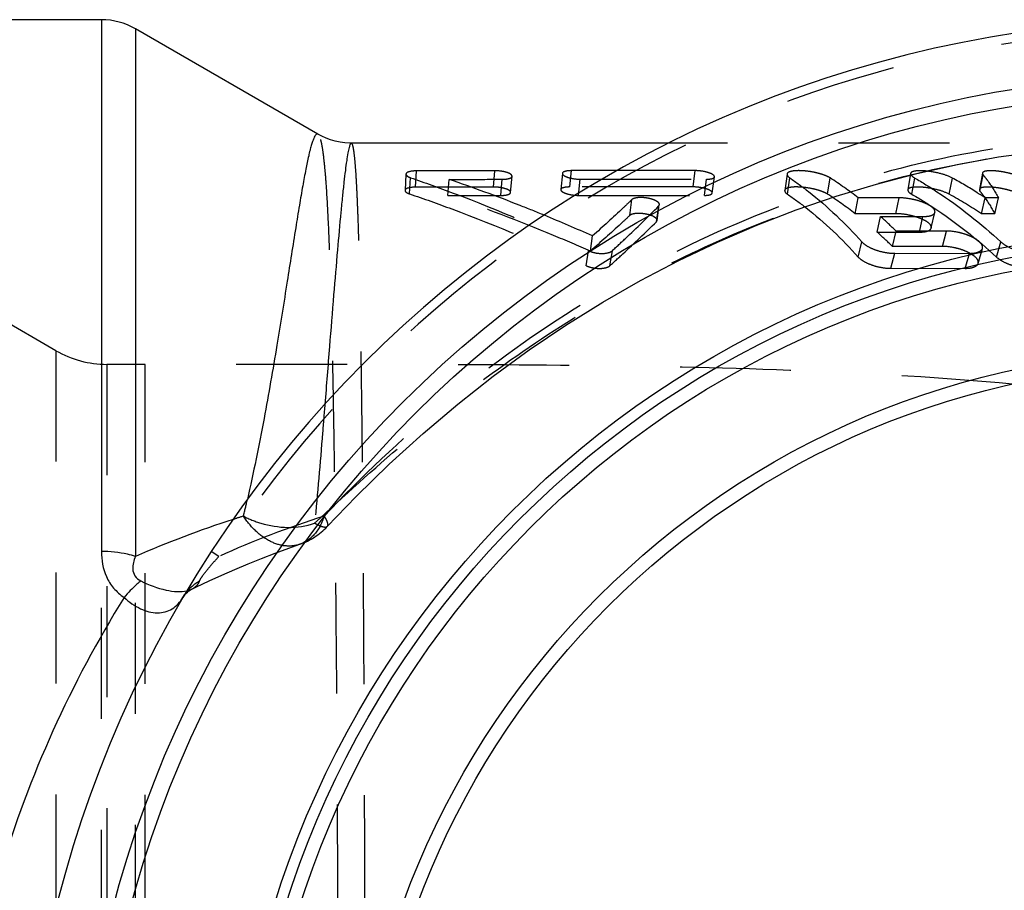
# Model space of a CAD drawing. Header units: millimetres. Extents: x 378 to 622, y 420 to 580.
# Tile 3 of 4: x 479 to 537, y 512 to 563. Entities that reach past the tile are written whole.
import ezdxf

# ---------------------------------------------------------------- set-up
doc = ezdxf.new("R2010")
doc.units = ezdxf.units.MM
doc.header["$LTSCALE"] = 65.185185
doc.linetypes.add('HIDDEN', pattern=[0.2, 0.1, -0.1])
doc.layers.add('KOERPER', color=7, linetype='CONTINUOUS')
doc.layers.add('KONST.EL_MIT_GEO', color=7, linetype='CONTINUOUS')

msp = doc.modelspace()

# ---------------------------------------------------------------- linework, layer by layer
at = {"layer": 'KOERPER', "color": 7, "linetype": 'Continuous'}
for p, q in [((484.053, 562.875), (412.625, 562.875)), ((496.769, 556.153), (486.053, 562.339)), ((517.4, 555.625), (498.744, 555.625))]:
    msp.add_line(p, q, dxfattribs=at)
at = {"layer": 'KOERPER', "color": 8, "linetype": 'HIDDEN'}
for p, q in [((546.919, 555.625), (517.4, 555.625)), ((486.625, 542.625), (484.377, 542.625)), ((486.625, 445.625), (486.625, 542.625))]:
    msp.add_line(p, q, dxfattribs=at)
msp.add_open_spline([(537.573, 541.463), (533.489, 541.84), (525.175, 542.326), (512.543, 542.584), (499.652, 542.628), (490.983, 542.625), (486.625, 542.625)], degree=3, knots=[0, 0, 0, 0, 0.241406, 0.489833, 0.74351, 1, 1, 1, 1], dxfattribs=at)
at = {"layer": 'KONST.EL_MIT_GEO', "color": 7, "linetype": 'Continuous'}
for p, q in [((484.053, 562.875), (484.053, 531.632)), ((486.053, 562.339), (486.053, 531.339)), ((496.773, 556.15), (496.772, 556.15)), ((498.735, 555.625), (498.734, 555.625))]:
    msp.add_line(p, q, dxfattribs=at)
at = {"layer": 'KONST.EL_MIT_GEO', "color": 8, "linetype": 'HIDDEN'}
for p, q in [((501.946, 553.803), (501.889, 552.847)), ((502.511, 553.034), (502.569, 553.992)), ((507.087, 553.042), (507.162, 554)), ((508.095, 552.726), (508.176, 553.678)), ((511.137, 553.845), (511.046, 552.889)), ((511.576, 553.047), (511.666, 554.005)), ((518.825, 553.049), (518.942, 554.007)), ((519.942, 552.692), (520.068, 553.643)), ((524.336, 553.805), (524.196, 552.848)), ((531.596, 553.841), (531.43, 552.884)), ((535.818, 553.859), (535.637, 552.9)), ((535.672, 552.802), (535.856, 553.756)), ((502.156, 552.64), (502.215, 553.592)), ((504.41, 552.542), (504.479, 553.492)), ((507.515, 552.547), (507.596, 553.497)), ((512.091, 552.552), (512.189, 553.502)), ((519.481, 552.554), (519.608, 553.504)), ((524.357, 552.626), (524.502, 553.577)), ((526.717, 552.624), (526.871, 553.576)), ((531.666, 552.622), (531.839, 553.573)), ((533.868, 552.621), (534.049, 553.572)), ((515.098, 551.374), (515.222, 552.305)), ((516.661, 551.006), (516.796, 551.931)), ((516.699, 551.075), (516.832, 552)), ((528.332, 551.478), (528.511, 552.411)), ((530.926, 552.409), (528.511, 552.411)), ((530.736, 551.477), (530.926, 552.409)), ((535.766, 551.474), (535.978, 552.406)), ((536.751, 552.406), (535.978, 552.406)), ((536.535, 551.473), (536.751, 552.406)), ((530.736, 551.477), (528.332, 551.478)), ((532.813, 550.638), (533.025, 551.554)), ((536.535, 551.473), (535.766, 551.474)), ((529.628, 550.396), (529.829, 551.311)), ((529.829, 551.311), (532.321, 551.309)), ((532.109, 550.395), (532.321, 551.309)), ((512.78, 549.274), (512.91, 550.171)), ((529.628, 550.396), (532.109, 550.395)), ((530.525, 549.556), (530.741, 550.458)), ((533.707, 550.456), (530.741, 550.458)), ((533.477, 549.554), (533.707, 550.456)), ((528.523, 548.928), (528.735, 549.819)), ((536.651, 548.923), (536.905, 549.814)), ((481.377, 543.429), (471.517, 549.121)), ((512.541, 548.419), (512.676, 549.302)), ((513.931, 548.421), (514.072, 549.304)), ((530.436, 548.267), (530.665, 549.148)), ((533.477, 549.554), (530.525, 549.556)), ((530.665, 549.148), (535.053, 549.145)), ((534.801, 548.265), (535.053, 549.145)), ((535.565, 548.556), (535.817, 549.438)), ((530.436, 548.267), (534.801, 548.265)), ((481.377, 543.429), (481.377, 444.821)), ((484.377, 542.625), (484.377, 445.625)), ((492.628, 534.689), (492.627, 534.682)), ((497.312, 533.09), (497.312, 533.09)), ((495.711, 532.053), (495.71, 532.053)), ((484.053, 456.618), (484.053, 531.632)), ((486.053, 456.911), (486.053, 531.339)), ((490.956, 531.339), (490.507, 531.632)), ((488.839, 528.935), (488.837, 528.931))]:
    msp.add_line(p, q, dxfattribs=at)
at = {"layer": 'KONST.EL_MIT_GEO', "color": 7, "linetype": 'Continuous'}
msp.add_lwpolyline([(498.735, 555.625), (498.644, 555.626), (498.357, 555.643), (498.073, 555.681), (497.793, 555.739), (497.519, 555.818), (497.254, 555.915), (497.001, 556.028), (496.773, 556.15)], dxfattribs=at)
at = {"layer": 'KONST.EL_MIT_GEO', "color": 8, "linetype": 'HIDDEN'}
for points in [[(497.312, 533.09), (499.017, 534.854), (500.967, 536.752), (502.961, 538.567), (504.996, 540.293), (507.069, 541.928), (509.183, 543.472), (511.333, 544.926), (513.516, 546.285), (515.733, 547.554), (517.979, 548.73), (520.252, 549.812), (522.551, 550.803), (524.875, 551.702), (527.218, 552.507), (529.582, 553.221), (531.963, 553.843), (534.358, 554.372), (536.766, 554.808), (539.181, 555.151), (541.602, 555.401), (544.025, 555.559), (546.447, 555.623), (546.918, 555.625)], [(489.364, 529.42), (489.636, 529.552), (490.376, 529.902), (491.128, 530.244), (491.892, 530.577), (492.668, 530.902), (493.455, 531.219), (494.255, 531.527), (495.066, 531.826), (495.71, 532.053)], [(488.839, 528.935), (488.876, 528.993), (488.939, 529.078), (489.015, 529.164), (489.102, 529.246), (489.194, 529.318), (489.285, 529.377), (489.364, 529.42)]]:
    msp.add_lwpolyline(points, dxfattribs=at)
at = {"layer": 'KONST.EL_MIT_GEO', "color": 7, "linetype": 'Continuous'}
for radius in [65.506, 64.524, 56.45, 55.8, 54.996, 49.304, 48.5]:
    msp.add_circle((548.125, 494.125), radius, dxfattribs=at)
for centre, radius, start, end in [((548.125, 494.125), 68.75, 97.08942, 82.91058), ((484.053, 558.875), 4, 60, 90), ((510.061, 476.686), 59.694, 107.82467, 113.71483)]:
    msp.add_arc(centre, radius, start, end, dxfattribs=at)
at = {"layer": 'KONST.EL_MIT_GEO', "color": 8, "linetype": 'HIDDEN'}
for centre, radius, start, end in [((548.125, 494.125), 68.214, 213.06248, 146.93751), ((514.355, 534.213), 23.056, 52.12086, 57.12175), ((520.543, 529.06), 27.987, 57.66131, 61.1456), ((514.41, 533.582), 22.673, 52.12067, 57.1249), ((520.44, 528.266), 27.812, 56.56029, 61.12948), ((520.068, 528.303), 28.881, 56.57245, 57.66755), ((467.29, 447.519), 112.332, 66.03895, 67.60976), ((511.666, 530.995), 27.251, 45.57616, 48.20214), ((511.769, 530.423), 26.793, 45.57113, 48.19909), ((484.377, 548.625), 6, 240, 270), ((407.465, 554.029), 87.331, 346.5448, 347.20063), ((514.712, 478.609), 57.835, 107.69209, 114.25205), ((510.756, 474.672), 61.824, 107.27231, 107.86643), ((488.712, 530.907), 1.627, 282.6444, 283.11336)]:
    msp.add_arc(centre, radius, start, end, dxfattribs=at)
at = {"layer": 'KONST.EL_MIT_GEO', "color": 7, "linetype": 'Continuous'}
for points, knots in [([(496.772, 556.15), (496.755, 556.16), (496.706, 556.167), (496.64, 556.113), (496.579, 556.021), (496.515, 555.883), (496.447, 555.699), (496.376, 555.467), (496.302, 555.189), (496.191, 554.726), (496.048, 554.031), (495.868, 553.061), (495.672, 551.913), (495.367, 550.043), (494.938, 547.303), (494.339, 543.567), (493.594, 539.286), (492.987, 536.269), (492.628, 534.689)], [0, 0, 0, 0, 0.002701, 0.006015, 0.010949, 0.017825, 0.026749, 0.03776, 0.050873, 0.066089, 0.102793, 0.147763, 0.20084, 0.261823, 0.406553, 0.579735, 0.778658, 1, 1, 1, 1]), ([(498.735, 555.625), (498.705, 555.625), (498.646, 555.515), (498.595, 555.333), (498.524, 555), (498.454, 554.555), (498.376, 553.98), (498.294, 553.284), (498.207, 552.467), (498.078, 551.144), (497.905, 549.212), (497.685, 546.578), (497.442, 543.552), (497.271, 541.408), (497.18, 540.279)], [0, 0, 0, 0, 0.005845, 0.019115, 0.040447, 0.069886, 0.107369, 0.152794, 0.20602, 0.266885, 0.410746, 0.582542, 0.779952, 1, 1, 1, 1]), ([(484.053, 531.632), (484.053, 531.129), (484.186, 530.342), (484.747, 529.448), (485.158, 529.085), (485.387, 528.931)], [0, 0, 0, 0, 0.482149, 0.735339, 1, 1, 1, 1]), ([(486.053, 531.339), (485.899, 531.388), (485.246, 531.562), (484.566, 531.632), (484.053, 531.632)], [0, 0, 0, 0, 0.239869, 1, 1, 1, 1]), ([(486.053, 531.339), (486.004, 531.222), (485.919, 530.979), (485.867, 530.586), (485.985, 530.16), (486.232, 529.967), (486.372, 529.899)], [0, 0, 0, 0, 0.23252, 0.466893, 0.714846, 1, 1, 1, 1]), ([(486.372, 529.899), (486.292, 529.836), (485.938, 529.539), (485.62, 529.203), (485.387, 528.931)], [0, 0, 0, 0, 0.222443, 1, 1, 1, 1]), ([(486.372, 529.899), (486.842, 529.668), (487.547, 529.394), (488.472, 529.255), (488.887, 529.279), (489.069, 529.319)], [0, 0, 0, 0, 0.560919, 0.799952, 1, 1, 1, 1]), ([(485.387, 528.931), (482.265, 523.906), (477.167, 512.648), (474.453, 494.125), (477.167, 475.602), (482.265, 464.344), (485.387, 459.319)], [0, 0, 0, 0, 0.242641, 0.5, 0.757359, 1, 1, 1, 1]), ([(485.387, 528.931), (485.678, 528.667), (486.276, 528.232), (487.157, 527.98), (487.8, 528.063), (488.363, 528.31), (488.682, 528.667), (488.837, 528.931)], [0, 0, 0, 0, 0.293173, 0.546049, 0.660606, 0.771755, 1, 1, 1, 1])]:
    msp.add_open_spline(points, degree=3, knots=knots, dxfattribs=at)
at = {"layer": 'KONST.EL_MIT_GEO', "color": 8, "linetype": 'HIDDEN'}
for points, knots in [([(496.773, 432.1), (496.819, 432.127), (496.894, 432.269), (496.974, 432.542), (497.053, 432.962), (497.128, 433.518), (497.199, 434.217), (497.295, 435.426), (497.398, 437.278), (497.501, 439.897), (497.591, 443.028), (497.67, 446.641), (497.738, 450.704), (497.796, 455.179), (497.863, 461.847), (497.923, 470.867), (497.964, 482.27), (497.977, 494.124), (497.964, 505.979), (497.923, 517.382), (497.863, 526.402), (497.796, 533.07), (497.738, 537.545), (497.67, 541.608), (497.591, 545.222), (497.501, 548.352), (497.398, 550.971), (497.295, 552.824), (497.199, 554.032), (497.128, 554.732), (497.053, 555.288), (496.974, 555.708), (496.894, 555.981), (496.819, 556.123), (496.773, 556.15)], [0, 0, 0, 0, 0.001291, 0.003595, 0.007002, 0.011531, 0.017186, 0.023961, 0.040823, 0.061988, 0.087276, 0.116462, 0.149282, 0.185431, 0.224573, 0.310333, 0.40332, 0.499995, 0.596671, 0.689658, 0.77542, 0.814562, 0.850712, 0.883532, 0.912719, 0.938008, 0.959174, 0.976036, 0.982811, 0.988467, 0.992997, 0.996404, 0.998709, 1, 1, 1, 1]), ([(497.136, 533.708), (499.327, 536.011), (503.962, 540.409), (511.717, 546.074), (520.202, 550.633), (529.267, 553.937), (538.727, 555.878), (548.377, 556.388), (557.996, 555.439), (567.362, 553.038), (576.251, 549.232), (584.451, 544.104), (591.762, 537.773), (598.006, 530.387), (603.03, 522.122), (606.71, 513.177), (608.955, 503.768), (609.709, 494.125), (608.955, 484.482), (606.71, 475.074), (603.03, 466.129), (598.006, 457.863), (591.762, 450.477), (584.451, 444.146), (576.252, 439.019), (567.362, 435.213), (557.997, 432.811), (548.377, 431.862), (538.728, 432.372), (529.268, 434.313), (520.203, 437.617), (511.717, 442.176), (503.962, 447.841), (499.327, 452.239), (497.136, 454.542)], [0, 0, 0, 0, 0.03098, 0.062112, 0.093312, 0.124548, 0.155808, 0.187083, 0.218366, 0.249653, 0.280943, 0.312235, 0.343528, 0.374821, 0.406115, 0.43741, 0.468704, 0.499999, 0.531294, 0.562589, 0.593883, 0.625177, 0.656471, 0.687764, 0.719055, 0.750345, 0.781632, 0.812915, 0.84419, 0.875451, 0.906688, 0.937888, 0.96902, 1, 1, 1, 1]), ([(496.581, 533.285), (498.3, 534.89), (501.778, 538.062), (507.315, 542.452), (513.222, 546.341), (521.56, 550.731), (532.774, 554.569), (542.211, 555.625), (546.915, 555.625)], [0, 0, 0, 0, 0.124989, 0.250018, 0.375075, 0.500157, 0.750044, 1, 1, 1, 1]), ([(498.735, 432.625), (498.767, 432.625), (498.824, 432.752), (498.866, 432.952), (498.922, 433.33), (498.969, 433.832), (499.018, 434.486), (499.062, 435.28), (499.105, 436.216), (499.161, 437.739), (499.223, 439.979), (499.285, 443.054), (499.34, 446.624), (499.387, 450.656), (499.428, 455.11), (499.462, 459.946), (499.49, 465.115), (499.521, 472.528), (499.546, 482.229), (499.555, 494.124), (499.546, 506.02), (499.521, 515.721), (499.49, 523.134), (499.462, 528.303), (499.428, 533.139), (499.387, 537.594), (499.34, 541.625), (499.285, 545.195), (499.223, 548.27), (499.161, 550.51), (499.105, 552.034), (499.062, 552.97), (499.018, 553.763), (498.969, 554.418), (498.922, 554.92), (498.866, 555.298), (498.824, 555.498), (498.767, 555.625), (498.735, 555.625)], [0, 0, 0, 0, 0.000778, 0.002611, 0.005594, 0.009742, 0.015054, 0.021522, 0.029135, 0.037878, 0.058679, 0.083743, 0.112839, 0.145698, 0.182006, 0.221417, 0.263551, 0.307998, 0.40208, 0.499994, 0.597909, 0.691992, 0.736439, 0.778574, 0.817985, 0.854295, 0.887154, 0.916251, 0.941315, 0.962117, 0.970861, 0.978475, 0.984944, 0.990256, 0.994404, 0.997389, 0.999222, 1, 1, 1, 1]), ([(501.946, 553.803), (501.944, 553.759), (502.04, 553.656), (502.145, 553.615), (502.215, 553.592)], [0, 0, 0, 0, 0.37415, 1, 1, 1, 1]), ([(502.569, 553.992), (502.425, 553.992), (502.227, 553.975), (502.013, 553.905), (501.948, 553.835), (501.946, 553.803)], [0, 0, 0, 0, 0.633408, 0.858216, 1, 1, 1, 1]), ([(507.162, 554), (506.782, 554), (505.251, 553.998), (503.72, 553.995), (502.569, 553.992)], [0, 0, 0, 0, 0.247927, 1, 1, 1, 1]), ([(508.176, 553.678), (508.18, 553.725), (508.105, 553.799), (507.991, 553.857), (507.797, 553.929), (507.517, 553.983), (507.281, 554), (507.162, 554)], [0, 0, 0, 0, 0.126255, 0.23029, 0.3608, 0.678102, 1, 1, 1, 1]), ([(507.596, 553.497), (507.67, 553.497), (507.812, 553.506), (508.004, 553.538), (508.17, 553.607), (508.176, 553.678)], [0, 0, 0, 0, 0.355077, 0.658619, 1, 1, 1, 1]), ([(511.137, 553.845), (511.132, 553.798), (511.211, 553.721), (511.329, 553.661), (511.531, 553.583), (511.82, 553.522), (512.066, 553.502), (512.189, 553.502)], [0, 0, 0, 0, 0.124319, 0.229143, 0.360817, 0.680222, 1, 1, 1, 1]), ([(511.666, 554.005), (511.598, 554.005), (511.469, 553.998), (511.294, 553.971), (511.143, 553.91), (511.137, 553.845)], [0, 0, 0, 0, 0.356999, 0.659665, 1, 1, 1, 1]), ([(514.361, 554.006), (514.138, 554.006), (513.24, 554.006), (512.341, 554.005), (511.666, 554.005)], [0, 0, 0, 0, 0.248452, 1, 1, 1, 1]), ([(518.942, 554.007), (518.565, 554.007), (517.038, 554.007), (515.511, 554.007), (514.361, 554.006)], [0, 0, 0, 0, 0.246987, 1, 1, 1, 1]), ([(520.068, 553.643), (520.075, 553.693), (519.986, 553.775), (519.858, 553.838), (519.637, 553.92), (519.329, 553.984), (519.069, 554.007), (518.942, 554.007)], [0, 0, 0, 0, 0.123499, 0.231493, 0.366726, 0.689951, 1, 1, 1, 1]), ([(519.608, 553.504), (519.717, 553.503), (519.865, 553.506), (520.061, 553.587), (520.068, 553.643)], [0, 0, 0, 0, 0.655554, 1, 1, 1, 1]), ([(524.336, 553.805), (524.334, 553.788), (524.34, 553.735), (524.4, 553.653), (524.463, 553.603), (524.502, 553.577)], [0, 0, 0, 0, 0.178605, 0.520297, 1, 1, 1, 1]), ([(526.871, 553.576), (526.785, 553.631), (526.577, 553.728), (526.223, 553.844), (525.811, 553.935), (525.385, 553.993), (524.989, 554.012), (524.701, 553.993), (524.519, 553.95), (524.409, 553.909), (524.343, 553.848), (524.336, 553.805)], [0, 0, 0, 0, 0.114824, 0.256842, 0.419862, 0.589204, 0.741275, 0.865294, 0.913414, 0.951043, 1, 1, 1, 1]), ([(531.596, 553.841), (531.588, 553.797), (531.667, 553.675), (531.77, 553.613), (531.839, 553.573)], [0, 0, 0, 0, 0.360902, 1, 1, 1, 1]), ([(534.049, 553.572), (533.846, 553.683), (533.353, 553.85), (532.722, 553.971), (532.21, 554.007), (531.941, 553.999), (531.77, 553.965), (531.668, 553.932), (531.603, 553.88), (531.596, 553.841)], [0, 0, 0, 0, 0.271722, 0.602727, 0.751632, 0.871116, 0.917499, 0.953763, 1, 1, 1, 1]), ([(535.818, 553.859), (535.817, 553.851), (535.816, 553.813), (535.837, 553.779), (535.856, 553.756)], [0, 0, 0, 0, 0.211937, 1, 1, 1, 1]), ([(538.488, 553.379), (538.434, 553.444), (538.252, 553.559), (537.918, 553.707), (537.486, 553.837), (537.016, 553.939), (536.568, 553.995), (536.238, 554.006), (536.026, 553.982), (535.907, 553.954), (535.826, 553.902), (535.818, 553.859)], [0, 0, 0, 0, 0.089545, 0.221696, 0.388947, 0.565951, 0.730915, 0.86594, 0.915972, 0.953683, 1, 1, 1, 1]), ([(535.856, 553.756), (535.94, 553.654), (536.273, 553.228), (536.56, 552.766), (536.751, 552.406)], [0, 0, 0, 0, 0.245257, 1, 1, 1, 1]), ([(502.215, 553.592), (503.055, 553.305), (506.602, 552.027), (510.07, 550.533), (512.676, 549.302)], [0, 0, 0, 0, 0.235373, 1, 1, 1, 1]), ([(504.479, 553.492), (504.74, 553.493), (505.779, 553.494), (506.818, 553.496), (507.596, 553.497)], [0, 0, 0, 0, 0.251386, 1, 1, 1, 1]), ([(510.079, 551.383), (509.603, 551.579), (507.753, 552.325), (505.881, 553.016), (504.479, 553.492)], [0, 0, 0, 0, 0.257943, 1, 1, 1, 1]), ([(512.189, 553.502), (512.818, 553.502), (515.291, 553.504), (517.765, 553.504), (519.608, 553.504)], [0, 0, 0, 0, 0.254452, 1, 1, 1, 1]), ([(524.502, 553.577), (524.876, 553.321), (526.4, 552.202), (527.776, 550.887), (528.735, 549.819)], [0, 0, 0, 0, 0.240122, 1, 1, 1, 1]), ([(531.839, 553.573), (532.281, 553.318), (534.073, 552.211), (535.733, 550.895), (536.905, 549.814)], [0, 0, 0, 0, 0.242809, 1, 1, 1, 1]), ([(501.889, 552.847), (501.887, 552.804), (501.983, 552.703), (502.087, 552.664), (502.156, 552.64)], [0, 0, 0, 0, 0.373914, 1, 1, 1, 1]), ([(502.511, 553.034), (502.368, 553.034), (502.17, 553.017), (501.957, 552.949), (501.891, 552.879), (501.889, 552.847)], [0, 0, 0, 0, 0.634512, 0.859217, 1, 1, 1, 1]), ([(502.156, 552.64), (502.99, 552.358), (506.511, 551.101), (509.954, 549.631), (512.541, 548.419)], [0, 0, 0, 0, 0.235565, 1, 1, 1, 1]), ([(507.087, 553.042), (506.709, 553.042), (505.184, 553.04), (503.658, 553.037), (502.511, 553.034)], [0, 0, 0, 0, 0.247927, 1, 1, 1, 1]), ([(504.41, 552.542), (504.67, 552.543), (505.705, 552.545), (506.74, 552.546), (507.515, 552.547)], [0, 0, 0, 0, 0.251386, 1, 1, 1, 1]), ([(512.78, 549.274), (512.064, 549.59), (509.31, 550.77), (506.508, 551.836), (504.41, 552.542)], [0, 0, 0, 0, 0.2612, 1, 1, 1, 1]), ([(508.095, 552.726), (508.099, 552.772), (508.024, 552.845), (507.911, 552.902), (507.718, 552.972), (507.441, 553.025), (507.206, 553.042), (507.087, 553.042)], [0, 0, 0, 0, 0.125545, 0.229421, 0.359872, 0.677711, 1, 1, 1, 1]), ([(507.515, 552.547), (507.589, 552.547), (507.731, 552.556), (507.922, 552.587), (508.089, 552.655), (508.095, 552.726)], [0, 0, 0, 0, 0.355517, 0.659603, 1, 1, 1, 1]), ([(511.046, 552.889), (511.042, 552.842), (511.12, 552.767), (511.237, 552.707), (511.437, 552.631), (511.725, 552.572), (511.969, 552.552), (512.091, 552.552)], [0, 0, 0, 0, 0.123697, 0.228369, 0.359984, 0.679833, 1, 1, 1, 1]), ([(511.576, 553.047), (511.508, 553.047), (511.378, 553.04), (511.204, 553.013), (511.052, 552.953), (511.046, 552.889)], [0, 0, 0, 0, 0.357607, 0.660542, 1, 1, 1, 1]), ([(518.825, 553.049), (518.232, 553.049), (515.816, 553.049), (513.399, 553.048), (511.576, 553.047)], [0, 0, 0, 0, 0.245413, 1, 1, 1, 1]), ([(512.091, 552.552), (512.717, 552.552), (515.181, 552.554), (517.645, 552.554), (519.481, 552.554)], [0, 0, 0, 0, 0.254454, 1, 1, 1, 1]), ([(519.942, 552.692), (519.948, 552.741), (519.86, 552.821), (519.734, 552.883), (519.515, 552.964), (519.209, 553.026), (518.952, 553.049), (518.825, 553.049)], [0, 0, 0, 0, 0.122911, 0.230702, 0.365825, 0.689352, 1, 1, 1, 1]), ([(519.481, 552.554), (519.59, 552.554), (519.738, 552.557), (519.934, 552.636), (519.942, 552.692)], [0, 0, 0, 0, 0.656116, 1, 1, 1, 1]), ([(524.196, 552.848), (524.194, 552.832), (524.207, 552.734), (524.293, 552.669), (524.357, 552.626)], [0, 0, 0, 0, 0.181281, 1, 1, 1, 1]), ([(526.717, 552.624), (526.633, 552.679), (526.427, 552.774), (526.075, 552.889), (525.666, 552.979), (525.241, 553.036), (524.847, 553.054), (524.56, 553.035), (524.378, 552.992), (524.269, 552.951), (524.202, 552.891), (524.196, 552.848)], [0, 0, 0, 0, 0.114131, 0.255809, 0.418778, 0.588288, 0.740677, 0.86509, 0.913353, 0.951076, 1, 1, 1, 1]), ([(524.357, 552.626), (524.726, 552.374), (526.225, 551.273), (527.579, 549.979), (528.523, 548.928)], [0, 0, 0, 0, 0.240167, 1, 1, 1, 1]), ([(531.43, 552.884), (531.422, 552.84), (531.498, 552.722), (531.599, 552.661), (531.666, 552.622)], [0, 0, 0, 0, 0.361918, 1, 1, 1, 1]), ([(533.868, 552.621), (533.667, 552.732), (533.177, 552.895), (532.55, 553.015), (532.041, 553.049), (531.773, 553.04), (531.603, 553.007), (531.502, 552.973), (531.436, 552.922), (531.43, 552.884)], [0, 0, 0, 0, 0.270749, 0.601906, 0.751082, 0.870912, 0.917425, 0.953766, 1, 1, 1, 1]), ([(531.666, 552.622), (532.102, 552.371), (533.865, 551.282), (535.498, 549.986), (536.651, 548.923)], [0, 0, 0, 0, 0.242845, 1, 1, 1, 1]), ([(535.637, 552.9), (535.635, 552.893), (535.634, 552.857), (535.654, 552.824), (535.672, 552.802)], [0, 0, 0, 0, 0.211101, 1, 1, 1, 1]), ([(538.285, 552.431), (538.233, 552.495), (538.053, 552.609), (537.722, 552.755), (537.293, 552.883), (536.826, 552.983), (536.381, 553.038), (536.053, 553.048), (535.843, 553.024), (535.725, 552.996), (535.645, 552.943), (535.637, 552.9)], [0, 0, 0, 0, 0.088752, 0.220561, 0.387812, 0.565031, 0.73042, 0.865756, 0.915865, 0.953632, 1, 1, 1, 1]), ([(535.672, 552.802), (535.753, 552.702), (536.075, 552.282), (536.352, 551.828), (536.535, 551.473)], [0, 0, 0, 0, 0.245075, 1, 1, 1, 1]), ([(515.222, 552.305), (515.05, 552.14), (514.29, 551.418), (513.514, 550.712), (512.91, 550.171)], [0, 0, 0, 0, 0.226842, 1, 1, 1, 1]), ([(514.072, 549.304), (514.328, 549.541), (515.249, 550.403), (516.156, 551.28), (516.796, 551.931)], [0, 0, 0, 0, 0.276288, 1, 1, 1, 1]), ([(516.832, 552), (516.846, 552.094), (516.659, 552.234), (516.425, 552.325), (516.155, 552.395), (515.872, 552.429), (515.601, 552.429), (515.382, 552.394), (515.259, 552.341), (515.222, 552.305)], [0, 0, 0, 0, 0.161012, 0.297242, 0.456097, 0.623466, 0.782595, 0.911888, 1, 1, 1, 1]), ([(533.025, 551.554), (533.049, 551.656), (532.899, 551.844), (532.655, 551.997), (532.36, 552.135), (532.015, 552.251), (531.534, 552.365), (531.164, 552.409), (530.926, 552.409)], [0, 0, 0, 0, 0.131916, 0.241431, 0.37836, 0.53501, 0.700421, 1, 1, 1, 1]), ([(515.098, 551.374), (514.926, 551.212), (514.162, 550.502), (513.385, 549.807), (512.78, 549.274)], [0, 0, 0, 0, 0.227003, 1, 1, 1, 1]), ([(516.699, 551.075), (516.712, 551.167), (516.527, 551.305), (516.295, 551.394), (516.027, 551.463), (515.746, 551.496), (515.476, 551.496), (515.258, 551.461), (515.136, 551.41), (515.098, 551.374)], [0, 0, 0, 0, 0.159732, 0.295659, 0.454487, 0.622102, 0.781651, 0.911578, 1, 1, 1, 1]), ([(532.813, 550.638), (532.836, 550.738), (532.688, 550.923), (532.447, 551.072), (532.156, 551.208), (531.815, 551.322), (531.338, 551.434), (530.972, 551.477), (530.736, 551.477)], [0, 0, 0, 0, 0.131348, 0.240629, 0.377379, 0.533991, 0.699512, 1, 1, 1, 1]), ([(532.321, 551.309), (532.41, 551.31), (532.576, 551.319), (532.82, 551.364), (533.004, 551.461), (533.025, 551.554)], [0, 0, 0, 0, 0.344318, 0.631148, 1, 1, 1, 1]), ([(513.931, 548.421), (514.186, 548.654), (515.109, 549.503), (516.018, 550.366), (516.661, 551.006)], [0, 0, 0, 0, 0.276119, 1, 1, 1, 1]), ([(532.109, 550.395), (532.198, 550.394), (532.364, 550.404), (532.607, 550.449), (532.792, 550.545), (532.813, 550.638)], [0, 0, 0, 0, 0.34496, 0.631955, 1, 1, 1, 1]), ([(535.817, 549.438), (535.832, 549.492), (535.814, 549.629), (535.675, 549.807), (535.451, 549.98), (535.154, 550.138), (534.809, 550.273), (534.327, 550.404), (533.953, 550.456), (533.707, 550.456)], [0, 0, 0, 0, 0.066886, 0.152223, 0.264885, 0.403099, 0.553164, 0.706331, 1, 1, 1, 1]), ([(528.735, 549.819), (528.825, 549.72), (529.082, 549.537), (529.548, 549.329), (530.094, 549.189), (530.478, 549.147), (530.665, 549.148)], [0, 0, 0, 0, 0.192224, 0.446514, 0.731433, 1, 1, 1, 1]), ([(536.905, 549.814), (537.011, 549.717), (537.289, 549.537), (537.772, 549.328), (538.314, 549.186), (538.69, 549.142), (538.868, 549.143)], [0, 0, 0, 0, 0.205016, 0.465875, 0.746639, 1, 1, 1, 1]), ([(512.676, 549.302), (512.786, 549.25), (513.041, 549.171), (513.435, 549.125), (513.794, 549.162), (514.008, 549.242), (514.072, 549.304)], [0, 0, 0, 0, 0.251994, 0.5495, 0.814142, 1, 1, 1, 1]), ([(535.565, 548.556), (535.58, 548.609), (535.562, 548.743), (535.424, 548.919), (535.203, 549.088), (534.909, 549.244), (534.568, 549.376), (534.091, 549.504), (533.72, 549.554), (533.477, 549.554)], [0, 0, 0, 0, 0.066618, 0.151618, 0.264044, 0.402076, 0.552076, 0.705377, 1, 1, 1, 1]), ([(535.053, 549.145), (535.149, 549.145), (535.326, 549.157), (535.597, 549.214), (535.787, 549.333), (535.817, 549.438)], [0, 0, 0, 0, 0.336422, 0.615819, 1, 1, 1, 1]), ([(528.523, 548.928), (528.61, 548.83), (528.866, 548.65), (529.327, 548.446), (529.868, 548.308), (530.25, 548.267), (530.436, 548.267)], [0, 0, 0, 0, 0.191308, 0.445301, 0.730659, 1, 1, 1, 1]), ([(534.801, 548.265), (534.897, 548.265), (535.074, 548.277), (535.345, 548.333), (535.535, 548.451), (535.565, 548.556)], [0, 0, 0, 0, 0.336986, 0.616496, 1, 1, 1, 1]), ([(536.651, 548.923), (536.755, 548.827), (537.031, 548.65), (537.509, 548.444), (538.047, 548.305), (538.419, 548.263), (538.596, 548.262)], [0, 0, 0, 0, 0.204098, 0.464658, 0.745851, 1, 1, 1, 1]), ([(512.541, 548.419), (512.65, 548.368), (512.905, 548.291), (513.296, 548.245), (513.653, 548.281), (513.865, 548.361), (513.931, 548.421)], [0, 0, 0, 0, 0.251325, 0.548963, 0.814184, 1, 1, 1, 1]), ([(497.18, 540.279), (497.134, 539.719), (496.945, 537.387), (496.751, 535.055), (496.581, 533.285)], [0, 0, 0, 0, 0.239924, 1, 1, 1, 1]), ([(495.71, 532.053), (495.442, 531.96), (494.831, 531.898), (493.919, 532.194), (493.072, 532.816), (492.607, 533.388), (492.4, 533.708)], [0, 0, 0, 0, 0.214439, 0.448325, 0.710907, 1, 1, 1, 1]), ([(492.4, 533.708), (492.723, 533.537), (494.039, 533.005), (495.582, 532.945), (496.581, 533.285)], [0, 0, 0, 0, 0.257194, 1, 1, 1, 1]), ([(497.136, 533.708), (497.021, 533.328), (496.684, 532.631), (496.043, 532.169), (495.71, 532.053)], [0, 0, 0, 0, 0.530279, 1, 1, 1, 1]), ([(497.136, 533.708), (497.182, 533.639), (497.254, 533.506), (497.335, 533.313), (497.362, 533.144), (497.312, 533.09)], [0, 0, 0, 0, 0.376942, 0.667145, 1, 1, 1, 1]), ([(497.312, 533.09), (497.253, 533.029), (497.053, 533.061), (496.827, 533.155), (496.668, 533.238), (496.581, 533.285)], [0, 0, 0, 0, 0.325811, 0.616824, 1, 1, 1, 1]), ([(489.822, 529.899), (489.865, 530.007), (490.021, 530.245), (490.294, 530.599), (490.619, 530.975), (490.844, 531.22), (490.956, 531.339)], [0, 0, 0, 0, 0.19113, 0.457453, 0.732222, 1, 1, 1, 1]), ([(489.822, 529.899), (489.72, 529.839), (489.334, 529.585), (489.014, 529.231), (488.839, 528.935)], [0, 0, 0, 0, 0.256023, 1, 1, 1, 1]), ([(489.082, 529.322), (489.107, 529.328), (489.204, 529.353), (489.298, 529.388), (489.364, 529.42)], [0, 0, 0, 0, 0.262326, 1, 1, 1, 1]), ([(489.367, 529.422), (489.47, 529.472), (489.659, 529.603), (489.782, 529.798), (489.822, 529.899)], [0, 0, 0, 0, 0.514993, 1, 1, 1, 1])]:
    msp.add_open_spline(points, degree=3, knots=knots, dxfattribs=at)
for points in [[(516.796, 551.931), (516.814, 551.95), (516.829, 551.974), (516.832, 552)], [(516.661, 551.006), (516.68, 551.025), (516.695, 551.049), (516.699, 551.075)], [(495.71, 532.053), (496.311, 532.261), (496.875, 532.627), (497.312, 533.09)]]:
    msp.add_open_spline(points, degree=3, dxfattribs=at)

doc.saveas('drawing.dxf')
